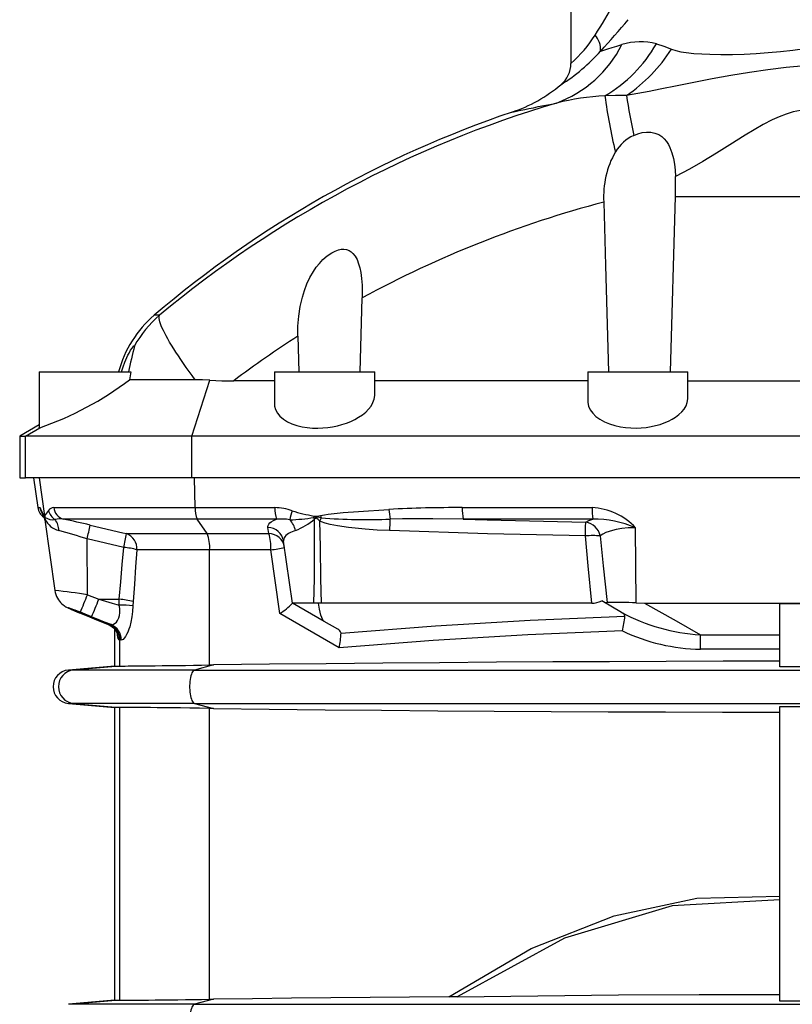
# Model space of a CAD drawing. Extents: x -230 to 1722, y -220 to 2563.
# Tile 8 of 11: x 1140 to 1417, y 1200 to 1554. Entities that reach past the tile are written whole.
import ezdxf

# ---------------------------------------------------------------- set-up
doc = ezdxf.new("R2010")
doc.units = 0
doc.layers.get('0').update_dxf_attribs({"linetype": 'CONTINUOUS'})

msp = doc.modelspace()

# ---------------------------------------------------------------- linework, layer by layer
at = {"color": 7, "linetype": 'CONTINUOUS'}
for p, q in [((1337.87, 1597.51), (1337.87, 1538.3)), ((1373.61, 1427.51), (1375.39, 1490.47)), ((1375.39, 1490.47), (1468.35, 1490.47)), ((1262.1, 1427.51), (1262.87, 1454.08)), ((1190.06, 1447.85), (1188.17, 1447.85)), ((1239.78, 1440.39), (1240.12, 1427.51)), ((1146.87, 1427.51), (1146.87, 1407.52)), ((1146.87, 1427.51), (1179.79, 1427.51)), ((1179.79, 1427.51), (1179.35, 1424.7)), ((1201.66, 1404.51), (1208.22, 1424.53)), ((1231.37, 1427.51), (1231.37, 1416.08)), ((1231.37, 1427.51), (1267.37, 1427.51)), ((1267.37, 1419.22), (1267.37, 1427.51)), ((1343.87, 1427.51), (1343.87, 1417.12)), ((1343.87, 1427.51), (1379.87, 1427.51)), ((1379.87, 1418.21), (1379.87, 1427.51)), ((1231.37, 1424.32), (1216.74, 1424.32)), ((1343.87, 1424.32), (1267.37, 1424.32)), ((1379.87, 1424.32), (1463.87, 1424.32)), ((1146.87, 1408.56), (1139.87, 1404.51)), ((1142.02, 1404.51), (1147.14, 1407.48)), ((1139.87, 1404.51), (1139.87, 1389.51)), ((1139.87, 1404.51), (1142.02, 1404.51)), ((1201.66, 1404.51), (1142.02, 1404.51)), ((1142.02, 1389.51), (1142.02, 1404.51)), ((1642.08, 1404.51), (1201.66, 1404.51)), ((1201.66, 1389.51), (1201.66, 1404.51)), ((1139.87, 1389.51), (1142.02, 1389.51)), ((1201.66, 1389.51), (1142.02, 1389.51)), ((1144.87, 1389.51), (1146.38, 1378.79)), ((1148.91, 1375.82), (1146.99, 1389.51)), ((1642.08, 1389.51), (1201.66, 1389.51)), ((1202.89, 1378.79), (1202.6, 1389.51)), ((1146.38, 1378.79), (1147.14, 1378.79)), ((1152.09, 1378.79), (1202.89, 1378.79)), ((1202.89, 1378.79), (1231.51, 1378.79)), ((1298.78, 1378.79), (1345.43, 1378.79)), ((1148.89, 1375.79), (1148.91, 1375.82)), ((1149.03, 1375.27), (1149, 1375.3)), ((1148.79, 1374.82), (1148.8, 1374.82)), ((1148.91, 1374.4), (1152.47, 1349.07)), ((1203.58, 1374.66), (1155.53, 1374.66)), ((1232.11, 1374.66), (1203.58, 1374.66)), ((1207.25, 1369.46), (1203.58, 1374.66)), ((1229.32, 1369.46), (1229, 1371.72)), ((1345.68, 1374.66), (1299.17, 1374.66)), ((1361.26, 1344.62), (1361.06, 1371.58)), ((1178.26, 1369.46), (1207.25, 1369.46)), ((1207.25, 1369.46), (1229.32, 1369.46)), ((1177.26, 1364.5), (1164.09, 1367.56)), ((1164.23, 1347.53), (1164.09, 1367.56)), ((1237.81, 1344.51), (1234.68, 1366.76)), ((1208.09, 1363.67), (1182, 1363.67)), ((1208.09, 1322.31), (1208.09, 1363.67)), ((1230.08, 1363.67), (1208.09, 1363.67)), ((1233.28, 1340.78), (1230.08, 1363.67)), ((1164.23, 1347.53), (1168.29, 1345.9)), ((1168.29, 1345.9), (1175.65, 1345.9)), ((1175.58, 1343.81), (1175.65, 1345.9)), ((1180.6, 1345.06), (1180.54, 1343.6)), ((1245.54, 1344.51), (1237.81, 1344.51)), ((1249.17, 1337.96), (1237.81, 1344.51)), ((1247.21, 1344.48), (1245.54, 1344.51)), ((1248.17, 1344.51), (1247.21, 1344.48)), ((1345.32, 1344.51), (1248.17, 1344.51)), ((1356.05, 1341.18), (1348.9, 1345.31)), ((1361.26, 1344.62), (1364.32, 1344.51)), ((1364.32, 1344.51), (1479.42, 1344.51)), ((1412.87, 1321.67), (1412.87, 1344.43)), ((1165.72, 1339.59), (1161.67, 1341.23)), ((1161.67, 1340.9), (1164.92, 1339.59)), ((1161.67, 1340.9), (1161.67, 1340.9)), ((1161.67, 1340.9), (1164.92, 1339.59)), ((1254.57, 1328.42), (1233.28, 1340.78)), ((1164.92, 1339.59), (1164.92, 1339.59)), ((1171.65, 1336.89), (1171.69, 1336.87)), ((1171.69, 1336.87), (1172.12, 1336.87)), ((1254.08, 1335.12), (1249.17, 1337.96)), ((1173.87, 1335.29), (1173.87, 1321.94)), ((1384.35, 1333.15), (1412.87, 1333.15)), ((1175.85, 1331.31), (1175.43, 1331.31)), ((1175.85, 1321.94), (1175.85, 1331.31)), ((1412.87, 1327.96), (1384.45, 1327.96)), ((1209.43, 1322.33), (1202.66, 1320.49)), ((1208.09, 1322.31), (1209.43, 1322.33)), ((1173.87, 1321.94), (1157.35, 1320.49)), ((1159.23, 1320.49), (1157.35, 1320.49)), ((1175.74, 1321.94), (1159.23, 1320.49)), ((1202.66, 1320.49), (1159.23, 1320.49)), ((1175.74, 1321.94), (1175.85, 1321.94)), ((1202.66, 1320.49), (1641.08, 1320.49)), ((1157.35, 1308.54), (1173.87, 1307.09)), ((1159.23, 1308.54), (1157.35, 1308.54)), ((1202.66, 1308.54), (1159.23, 1308.54)), ((1159.23, 1308.54), (1175.74, 1307.09)), ((1202.66, 1308.54), (1641.08, 1308.54)), ((1202.66, 1308.54), (1209.43, 1306.7)), ((1173.87, 1307.09), (1173.87, 1201.94)), ((1175.85, 1307.09), (1175.74, 1307.09)), ((1175.85, 1201.94), (1175.85, 1307.09)), ((1209.43, 1306.7), (1208.09, 1306.72)), ((1208.09, 1202.31), (1208.09, 1306.72)), ((1412.87, 1201.67), (1412.87, 1307.36)), ((1173.87, 1201.94), (1157.35, 1200.49)), ((1175.74, 1201.94), (1159.23, 1200.49)), ((1175.74, 1201.94), (1175.85, 1201.94)), ((1209.43, 1202.33), (1202.66, 1200.49)), ((1208.09, 1202.31), (1209.43, 1202.33)), ((1297.05, 1203.2), (1293.99, 1203.16)), ((1159.23, 1200.49), (1157.35, 1200.49)), ((1202.66, 1200.49), (1159.23, 1200.49)), ((1202.66, 1200.49), (1641.08, 1200.49))]:
    msp.add_line(p, q, dxfattribs=at)
for points in [[(1348.54, 1542.72), (1349.72, 1543.08), (1351.12, 1543.51), (1352.66, 1543.98), (1354.36, 1544.5), (1356.2, 1545.05)], [(1368.54, 1545.27), (1371.25, 1544.48), (1373.96, 1543.43)], [(1373.96, 1543.43), (1375.59, 1542.88), (1377.38, 1542.48), (1379.28, 1542.18), (1381.98, 1541.88), (1384.82, 1541.67), (1387.76, 1541.55), (1391.74, 1541.49), (1395.86, 1541.52), (1400.09, 1541.65), (1404.39, 1541.86), (1408.72, 1542.16), (1413.11, 1542.55), (1417.5, 1543.02), (1421.87, 1543.59)], [(1421.87, 1537.38), (1415.2, 1536.79), (1408.56, 1536), (1401.95, 1535.04), (1395.24, 1533.92), (1388.6, 1532.68), (1382.02, 1531.39), (1375.97, 1530.18), (1369.95, 1528.98), (1365.94, 1528.21), (1361.9, 1527.48), (1357.82, 1526.79)], [(1316.74, 1520.81), (1316.87, 1520.84), (1317.24, 1520.92), (1317.87, 1521.05), (1318.77, 1521.23), (1319.92, 1521.47), (1321.33, 1521.76), (1322.76, 1522.06), (1324.36, 1522.38), (1326.15, 1522.75), (1328.15, 1523.15), (1330.33, 1523.58), (1332.67, 1524.05)], [(1357.82, 1526.79), (1353.91, 1526.78), (1350.05, 1526.63)], [(1421.87, 1521.61), (1420.34, 1521.4), (1417.72, 1520.84), (1415.15, 1520.07), (1412.64, 1519.11), (1410.19, 1518.01), (1406.87, 1516.31), (1403.61, 1514.46), (1400.41, 1512.52), (1394.91, 1509.07), (1390.13, 1506.06), (1385.29, 1503.11), (1380.39, 1500.28), (1375.38, 1497.64)], [(1360.41, 1512.45), (1361.9, 1513.03), (1363.45, 1513.43), (1365.04, 1513.62), (1366.61, 1513.58), (1368.05, 1513.28), (1369.39, 1512.73), (1370.46, 1512.04), (1371.4, 1511.18), (1372.19, 1510.23), (1372.86, 1509.17), (1373.43, 1508.04), (1374.13, 1506.16), (1374.65, 1504.18), (1375.01, 1502.14), (1375.26, 1499.9), (1375.38, 1497.64)], [(1375.39, 1490.47), (1375.44, 1494.05), (1375.38, 1497.64)], [(1349.67, 1488.47), (1350.29, 1465.68), (1351.34, 1427.51)], [(1239.78, 1440.39), (1239.81, 1443.94), (1240.09, 1447.48), (1240.62, 1450.97), (1241.41, 1454.39), (1242.15, 1456.79), (1243.04, 1459.13), (1244.11, 1461.41), (1245.36, 1463.58), (1246.37, 1465.08), (1247.5, 1466.5), (1248.73, 1467.83), (1250.27, 1469.18), (1251.96, 1470.33), (1253.13, 1470.92), (1254.34, 1471.34), (1255.34, 1471.53), (1256.33, 1471.56), (1257.29, 1471.41), (1258.18, 1471.08), (1258.91, 1470.63), (1259.56, 1470.06), (1260.39, 1469.02), (1261.04, 1467.82), (1261.61, 1466.37), (1262.04, 1464.84), (1262.36, 1463.25), (1262.67, 1461), (1262.84, 1458.71), (1262.9, 1456.39), (1262.87, 1454.08)], [(1202.95, 1424.68), (1201.84, 1426.18), (1200.76, 1427.66), (1199.72, 1429.11), (1198.73, 1430.53), (1197.77, 1431.92), (1196.86, 1433.27), (1196, 1434.58), (1195.19, 1435.85), (1194.43, 1437.07), (1193.72, 1438.24), (1193.07, 1439.36), (1192.48, 1440.43), (1191.95, 1441.43), (1191.47, 1442.38), (1191.06, 1443.27), (1190.71, 1444.08), (1190.42, 1444.84), (1190.2, 1445.52), (1190.04, 1446.13), (1189.95, 1446.67), (1189.92, 1447.14), (1189.96, 1447.53), (1190.06, 1447.85)], [(1176.44, 1427.51), (1177, 1429.32), (1177.64, 1431.05), (1178.37, 1432.75), (1178.76, 1433.55), (1179.15, 1434.3), (1179.71, 1435.27), (1180.23, 1436.07), (1180.59, 1436.54), (1180.87, 1436.85), (1181.03, 1436.94), (1181.1, 1436.87)], [(1202.95, 1424.68), (1199.39, 1424.69), (1195.96, 1424.7), (1193.22, 1424.7), (1190.62, 1424.71), (1188.14, 1424.71), (1185.86, 1424.71), (1183.93, 1424.71), (1182.21, 1424.7), (1180.67, 1424.7), (1179.35, 1424.7)], [(1208.22, 1424.53), (1205.57, 1424.64), (1202.95, 1424.68)], [(1208.22, 1424.53), (1212.45, 1424.37), (1216.74, 1424.32)], [(1231.41, 1416.08), (1231.43, 1415.27), (1231.77, 1413.97), (1232.42, 1412.73), (1233.35, 1411.6), (1234.58, 1410.54), (1236.09, 1409.6), (1237.66, 1408.89), (1239.43, 1408.28), (1241.38, 1407.82), (1243.16, 1407.54), (1245.04, 1407.38), (1246.96, 1407.34), (1248.74, 1407.41), (1250.52, 1407.57), (1252.27, 1407.83), (1253.98, 1408.19), (1255.63, 1408.62), (1257.2, 1409.13), (1258.79, 1409.76), (1260.27, 1410.46), (1261.62, 1411.22), (1262.98, 1412.13), (1264.16, 1413.1), (1265.17, 1414.11), (1266.08, 1415.28), (1266.75, 1416.49), (1267.18, 1417.7), (1267.37, 1419.03), (1267.35, 1419.22)], [(1343.9, 1417.12), (1343.9, 1416.53), (1344.19, 1415.21), (1344.78, 1413.91), (1345.67, 1412.68), (1346.82, 1411.55), (1348.26, 1410.5), (1349.96, 1409.57), (1351.68, 1408.86), (1353.58, 1408.27), (1355.63, 1407.82), (1357.49, 1407.55), (1359.41, 1407.39), (1361.36, 1407.36), (1363.14, 1407.43), (1364.9, 1407.61), (1366.62, 1407.87), (1368.28, 1408.23), (1369.87, 1408.67), (1371.36, 1409.19), (1372.85, 1409.82), (1374.22, 1410.53), (1375.44, 1411.29), (1376.65, 1412.21), (1377.67, 1413.18), (1378.49, 1414.2), (1379.19, 1415.38), (1379.65, 1416.59), (1379.86, 1417.8), (1379.84, 1418.21)], [(1147.14, 1407.48), (1146.88, 1407.47), (1146.9, 1407.52)], [(1147.71, 1377.7), (1147.92, 1377.18), (1148.12, 1376.75), (1148.63, 1375.84), (1148.72, 1375.71), (1148.81, 1375.66), (1148.89, 1375.79)], [(1147.71, 1377.7), (1147.79, 1377.22), (1147.93, 1376.75)], [(1147.85, 1376.97), (1147.85, 1376.97), (1147.87, 1376.9), (1147.92, 1376.76), (1147.94, 1376.72)], [(1149, 1375.3), (1148.84, 1375.41), (1148.76, 1375.32), (1148.72, 1375.16), (1148.76, 1374.85), (1148.79, 1374.82)], [(1149.07, 1374.71), (1149.06, 1374.74), (1148.98, 1374.94), (1148.91, 1375.08), (1148.88, 1375.09), (1148.87, 1375.05), (1148.88, 1374.7), (1148.92, 1374.4)], [(1247.94, 1375.98), (1249.31, 1376.24), (1250.69, 1376.44), (1256.11, 1377.01), (1261.55, 1377.42), (1272.48, 1378.14)], [(1165.18, 1372.52), (1176.86, 1369.78), (1178.26, 1369.46)], [(1229, 1371.72), (1228.99, 1371.98), (1229.08, 1372.42), (1229.31, 1372.86), (1229.69, 1373.29), (1230.21, 1373.71), (1231.05, 1374.2), (1232.11, 1374.66)], [(1245.54, 1344.51), (1245.7, 1353.39), (1245.77, 1364.63), (1245.79, 1374.66)], [(1247.59, 1374.09), (1247.09, 1374.57), (1246.62, 1374.93), (1246.43, 1375), (1246.34, 1375), (1246.17, 1374.95), (1246.07, 1374.89), (1245.79, 1374.66)], [(1272.82, 1370.55), (1272.72, 1370.56), (1268.32, 1370.75), (1263.94, 1371.04), (1258.02, 1371.62), (1254.03, 1372.22), (1251.34, 1372.78), (1249.53, 1373.28), (1248.31, 1373.74), (1247.59, 1374.09)], [(1247.59, 1374.09), (1247.75, 1364.63), (1247.97, 1353.39), (1248.17, 1344.51)], [(1272.82, 1370.55), (1272.84, 1371.17), (1272.87, 1371.77), (1272.89, 1372.35), (1272.91, 1372.9), (1272.93, 1373.41), (1272.95, 1373.89), (1272.97, 1374.31), (1272.98, 1374.69)], [(1299.17, 1374.66), (1288.25, 1374.76), (1277.32, 1374.75), (1272.98, 1374.69)], [(1299.17, 1374.66), (1307.83, 1374.41), (1343.17, 1373.59)], [(1343.07, 1368.62), (1343.08, 1369.39), (1343.1, 1370.12), (1343.11, 1370.82), (1343.13, 1371.47), (1343.14, 1372.05), (1343.15, 1372.56), (1343.16, 1372.99), (1343.17, 1373.34), (1343.17, 1373.59)], [(1343.17, 1373.59), (1344.29, 1374.14), (1345.68, 1374.66)], [(1361.06, 1371.58), (1359.71, 1371.56), (1358.37, 1371.49), (1356.19, 1371.27), (1354.16, 1370.94), (1352.79, 1370.62), (1351.55, 1370.24), (1350.44, 1369.82), (1349.31, 1369.25), (1348.41, 1368.62)], [(1238.92, 1370.55), (1237.79, 1370.16), (1237.08, 1369.84), (1236.46, 1369.51), (1235.92, 1369.14), (1235.47, 1368.75), (1235.12, 1368.34), (1234.87, 1367.92), (1234.71, 1367.47), (1234.66, 1367.02), (1234.68, 1366.76)], [(1343.07, 1368.62), (1307.94, 1369.44), (1272.82, 1370.55)], [(1345.32, 1344.51), (1344.03, 1357.95), (1343.07, 1368.62)], [(1348.41, 1368.62), (1349.49, 1357.95), (1350.91, 1344.7)], [(1175.65, 1345.9), (1176.17, 1352.19), (1176.7, 1358.4), (1177.26, 1364.5)], [(1182, 1363.67), (1181.51, 1357.56), (1181.05, 1351.36), (1180.6, 1345.06)], [(1152.48, 1349.08), (1152.48, 1349.03), (1152.63, 1348.29), (1152.84, 1347.58), (1153.1, 1346.9), (1153.42, 1346.28), (1153.78, 1345.7), (1154.17, 1345.17), (1154.58, 1344.69), (1155.01, 1344.27), (1155.43, 1343.92), (1155.81, 1343.63), (1156.14, 1343.4), (1156.43, 1343.23), (1156.7, 1343.08), (1156.96, 1342.94), (1157.27, 1342.78), (1157.77, 1342.55), (1158.26, 1342.33), (1158.77, 1342.1), (1159.35, 1341.85), (1159.96, 1341.6), (1160.59, 1341.33), (1161.24, 1341.07), (1161.67, 1340.9)], [(1168.29, 1345.9), (1170.71, 1345.2), (1173.14, 1344.51), (1175.58, 1343.81)], [(1172.69, 1336.8), (1173.07, 1336.76), (1173.62, 1336.91), (1174.21, 1337.29), (1174.63, 1337.73), (1175.03, 1338.3), (1175.26, 1338.74), (1175.46, 1339.22), (1175.7, 1340.06), (1175.82, 1341), (1175.84, 1341.31), (1175.79, 1342.55), (1175.58, 1343.81)], [(1180.54, 1343.6), (1180.44, 1341.55), (1180.2, 1339.56), (1179.85, 1337.71), (1179.39, 1336.01), (1179.1, 1335.16), (1178.69, 1334.13), (1178.26, 1333.23), (1177.83, 1332.48), (1177.42, 1331.91), (1177.03, 1331.5), (1176.68, 1331.28), (1176.35, 1331.23)], [(1249.17, 1337.96), (1249.04, 1338.05), (1248.73, 1338.47), (1248.35, 1339.33), (1248.09, 1340.21), (1247.59, 1342.34), (1247.21, 1344.48)], [(1364.32, 1344.51), (1375.62, 1338.11), (1384.35, 1333.15)], [(1412.87, 1344.43), (1415.13, 1344.42), (1430.87, 1344.43)], [(1161.67, 1341.23), (1161.03, 1341.48), (1160.41, 1341.72), (1159.82, 1341.95), (1159.27, 1342.16), (1158.77, 1342.35), (1158.34, 1342.5), (1157.98, 1342.63), (1157.71, 1342.72), (1157.52, 1342.77), (1157.42, 1342.78), (1157.42, 1342.76), (1157.52, 1342.7), (1157.71, 1342.6), (1157.98, 1342.46), (1158.34, 1342.3), (1158.78, 1342.11), (1159.27, 1341.89), (1159.82, 1341.66), (1160.41, 1341.41), (1161.03, 1341.16), (1161.67, 1340.9)], [(1255.29, 1333.75), (1289.17, 1336.35), (1323.17, 1338.36), (1357.26, 1339.78)], [(1164.92, 1339.59), (1166.61, 1338.91), (1170.51, 1337.34), (1171.72, 1336.85)], [(1164.92, 1339.59), (1167.17, 1338.69), (1169.43, 1337.78), (1171.69, 1336.87)], [(1172.69, 1336.8), (1170.36, 1337.73), (1168.04, 1338.66), (1165.72, 1339.59)], [(1171.64, 1336.88), (1172.04, 1336.71), (1172.6, 1336.39), (1173.11, 1336.03), (1173.55, 1335.64), (1173.93, 1335.23), (1174.23, 1334.83), (1174.47, 1334.47), (1174.64, 1334.14), (1174.77, 1333.87), (1174.85, 1333.65), (1174.91, 1333.48), (1174.94, 1333.38), (1174.95, 1333.33), (1174.95, 1333.34)], [(1356.36, 1334.54), (1322.33, 1333.1), (1288.39, 1331.06), (1254.57, 1328.42)], [(1175.85, 1321.94), (1176.27, 1321.94), (1176.91, 1321.94), (1177.78, 1321.94), (1178.87, 1321.95), (1180.32, 1321.96), (1182.03, 1321.97), (1183.97, 1321.99), (1186.14, 1322.02), (1188.51, 1322.04), (1191.09, 1322.07), (1193.84, 1322.11), (1196.73, 1322.15), (1199.45, 1322.18), (1202.26, 1322.22), (1205.15, 1322.26), (1208.09, 1322.31)], [(1412.87, 1323.64), (1392.49, 1323.62), (1372.11, 1323.57), (1351.75, 1323.5), (1331.41, 1323.4), (1311.11, 1323.28), (1290.68, 1323.14), (1270.28, 1322.97), (1249.93, 1322.78), (1229.65, 1322.56), (1209.43, 1322.33)], [(1173.87, 1321.94), (1173.99, 1321.94), (1174.34, 1321.94), (1174.92, 1321.94), (1175.74, 1321.94)], [(1202.66, 1320.49), (1202.42, 1320.37), (1202.18, 1320.16), (1201.95, 1319.85), (1201.73, 1319.45), (1201.54, 1318.98), (1201.36, 1318.42), (1201.21, 1317.8), (1201.09, 1317.13), (1201, 1316.42), (1200.93, 1315.67), (1200.9, 1314.9), (1200.9, 1314.13), (1200.93, 1313.36), (1201, 1312.61), (1201.09, 1311.9), (1201.21, 1311.22), (1201.36, 1310.61), (1201.54, 1310.05), (1201.73, 1309.57), (1201.95, 1309.18), (1202.18, 1308.87), (1202.42, 1308.65), (1202.66, 1308.54)], [(1430.87, 1321.67), (1414, 1321.67), (1412.87, 1321.67)], [(1175.74, 1307.09), (1174.92, 1307.09), (1174.34, 1307.09), (1173.99, 1307.09), (1173.87, 1307.09)], [(1208.09, 1306.72), (1204.5, 1306.77), (1200.99, 1306.82), (1197.62, 1306.87), (1194.68, 1306.91), (1191.88, 1306.94), (1189.25, 1306.98), (1186.82, 1307), (1184.59, 1307.03), (1182.58, 1307.05), (1180.79, 1307.07), (1179.27, 1307.08), (1178.03, 1307.09), (1177.04, 1307.09), (1176.31, 1307.09), (1175.85, 1307.09)], [(1209.43, 1306.7), (1229.48, 1306.47), (1249.6, 1306.25), (1269.78, 1306.06), (1290.01, 1305.89), (1310.27, 1305.75), (1330.74, 1305.63), (1351.25, 1305.53), (1371.78, 1305.46), (1392.32, 1305.41), (1412.87, 1305.39)], [(1412.87, 1307.36), (1414, 1307.36), (1430.87, 1307.36)], [(1293.99, 1203.16), (1323.63, 1220.5), (1353.33, 1232.31), (1383.09, 1238.59), (1412.87, 1239.33)], [(1412.87, 1237.94), (1374.19, 1235.86), (1335.57, 1224.28), (1297.05, 1203.2)], [(1173.87, 1201.94), (1173.99, 1201.94), (1174.34, 1201.94), (1174.92, 1201.94), (1175.74, 1201.94)], [(1175.85, 1201.94), (1176.27, 1201.94), (1176.91, 1201.94), (1177.78, 1201.94), (1178.87, 1201.95), (1180.32, 1201.96), (1182.03, 1201.97), (1183.97, 1201.99), (1186.14, 1202.02), (1188.51, 1202.04), (1191.09, 1202.07), (1193.84, 1202.11), (1196.73, 1202.15), (1199.45, 1202.18), (1202.26, 1202.22), (1205.15, 1202.26), (1208.09, 1202.31)], [(1293.99, 1203.16), (1279.84, 1203.05), (1265.71, 1202.93), (1251.61, 1202.8), (1237.52, 1202.65), (1223.46, 1202.49), (1209.43, 1202.33)], [(1297.05, 1203.2), (1326, 1203.58), (1354.95, 1203.86), (1383.91, 1204.02), (1412.87, 1204.07)], [(1202.66, 1200.49), (1202.42, 1200.37), (1202.18, 1200.16), (1201.95, 1199.85), (1201.73, 1199.45), (1201.54, 1198.98), (1201.36, 1198.42), (1201.21, 1197.8), (1201.09, 1197.13), (1201, 1196.42), (1200.93, 1195.67), (1200.9, 1194.9), (1200.9, 1194.13), (1200.93, 1193.36), (1201, 1192.61), (1201.09, 1191.9), (1201.21, 1191.22), (1201.36, 1190.61), (1201.54, 1190.05), (1201.73, 1189.57), (1201.95, 1189.18), (1202.18, 1188.87), (1202.42, 1188.65), (1202.66, 1188.54)], [(1430.87, 1201.67), (1414, 1201.67), (1412.87, 1201.67)]]:
    msp.add_lwpolyline(points, dxfattribs=at)
for centre, radius, start, end in [((1089.64, 1712.9), 305.05, 327.3795, 329.8553), ((1115.23, 1757.01), 316.79, 317.434, 320.1395), ((1305.65, 1574.73), 48.64, 311.4957, 327.2958), ((1340.11, 1543.03), 8.43, 357.8718, 40.0117), ((1317.85, 1564.33), 42.92, 290.2097, 333.3125), ((1324.49, 1570.48), 50.76, 300.2364, 330.2169), ((1362.76, 1522.64), 23.36, 75.6746, 106.3274), ((1298.5, 1587.27), 66.99, 302.2625, 318.3221), ((1326.63, 1573.21), 55.92, 303.8952, 327.8252), ((1327.87, 1538.3), 10, 309.7424, 0), ((1299.22, 1572.72), 54.78, 288.5583, 309.7726), ((1446.91, 1138.68), 401.95, 106.5115, 129.7186), ((1354.91, 1434.02), 92.73, 93.0027, 103.8707), ((1545.74, 1552.99), 197.46, 187.6722, 193.6078), ((1609.95, 1565.05), 255.02, 188.6274, 191.9028), ((1442.45, 1149.51), 392, 108.7047, 130.4419), ((1367.06, 1498.43), 15.52, 115.3655, 148.5281), ((1381.96, 1490.55), 32.36, 150.4125, 183.6993), ((1448.02, 1113.5), 387.65, 104.6971, 118.53), ((1214.12, 1417.41), 40, 130.4419, 165.3664), ((1216.06, 1417.5), 39.96, 130.5861, 151.0106), ((1438.4, 1131.12), 367.56, 122.7096, 127.0892), ((1473.7, 1364.04), 301.52, 166.0219, 167.8472), ((1109.56, 1516.58), 115.38, 289.0029, 307.2176), ((1151.33, 1379.49), 5, 188, 235.6035), ((1145.71, 1377.34), 2.03, 10.217, 45.4548), ((1152.09, 1379.49), 5, 187.9788, 214.7476), ((1152.05, 1376.61), 2.18, 89.0566, 146.3091), ((1156.97, 1379.35), 4.91, 186.574, 253.0345), ((1212.91, 1378.34), 10.03, 177.447, 201.5571), ((1242.87, 1378.33), 11.37, 177.6955, 198.862), ((1231.42, 1360.06), 18.73, 70.1698, 89.7292), ((1296.2, 952), 426.8, 89.6539, 93.187), ((1315.89, 1378.32), 17.11, 178.4061, 192.3435), ((1344.51, 1356.25), 22.56, 42.8076, 87.6568), ((1372.64, 1378.31), 27.21, 178.9805, 187.7068), ((1159.48, 1380.69), 12.21, 198.849, 208.7726), ((1153.75, 1376.55), 4.92, 188.8886, 194.7184), ((1159.73, 1370.06), 12.26, 140.751, 151.9935), ((1153.74, 1376.59), 4.89, 189.0434, 195.6342), ((1144.04, 1374.35), 5.05, 4.0808, 10.8121), ((1151.87, 1379.92), 5.45, 238.5183, 277.681), ((1155.28, 1378.93), 5.16, 192.4141, 238.7594), ((1261.66, 1369.29), 25.32, 160.649, 168.2631), ((1235.55, 1432.08), 57.66, 271.3131, 279.8861), ((1256.07, 1436.17), 61.29, 252.6255, 260.1012), ((1283.09, 1369.06), 38.15, 169.837, 170.6212), ((1246.49, 1369.57), 5.81, 72.9289, 100.287), ((1225.9, 1364.22), 22.46, 27.7002, 29.494), ((1246.41, 1380.35), 4.64, 259.1689, 289.3191), ((1317.8, 1333.9), 80.9, 149.3675, 150.209), ((1273.48, 1382.85), 26.45, 195.0704, 196.9993), ((1264.29, 1589.19), 214.68, 265.6992, 272.3205), ((1293.78, 1379.5), 21.35, 183.6479, 193.0105), ((1147.9, 1374.3), 1.02, 5.9595, 29.6752), ((1155.69, 1377.52), 7.19, 202.9652, 255.5236), ((1154.44, 1366.74), 7.99, 82.1555, 103.328), ((1147.79, 1370.75), 6.11, 358.1548, 38.0495), ((1100.25, 1102.22), 277.99, 76.4933, 78.5298), ((1079.58, 1388.77), 87.12, 345.9115, 349.2523), ((1228.9, 1365.86), 5.86, 8.7854, 88.9468), ((1233.6, 1354.93), 19.78, 80.4749, 94.3215), ((1231.49, 1369.11), 7.57, 10.9583, 44.6954), ((1228.06, 1396.47), 28.11, 292.7416, 309.1053), ((1342.15, 1367.27), 6.4, 12.234, 80.8198), ((1345.96, 1336.08), 38.58, 66.9615, 90.4252), ((1116.36, 1223.91), 151.37, 71.6219, 75.643), ((1100.19, 1382.55), 79.15, 346.8171, 350.4802), ((1176.09, 1363.96), 5.91, 357.1705, 68.5309), ((1194.35, 1364.63), 13.77, 355.9843, 20.5352), ((1229.21, 1363.61), 5.86, 8.7851, 88.9319), ((1214.91, 1364.64), 15.2, 356.3355, 18.5049), ((1345.74, 1345.19), 23.58, 83.5015, 96.4985), ((1175.2, 1338.93), 25.65, 74.6239, 85.3859), ((1224.35, 1412.37), 49.04, 276.7082, 282.5445), ((1121.03, 1064.43), 286.38, 81.3223, 83.6923), ((747.03, 1513.85), 449.13, 337.3966, 338.2651), ((750.76, 1512.35), 449.49, 337.397, 338.2647), ((1174.19, 1251.35), 92.47, 86.0658, 89.1386), ((1174.18, 1322.1), 23.85, 74.381, 86.4597), ((1222.26, 1358.89), 21.2, 301.3169, 317.1999), ((1345.44, 1352.49), 7.97, 269.1459, 295.7671), ((1351.6, 1350.57), 5.91, 242.8877, 263.2787), ((1355.15, 1210.91), 133.85, 87.3836, 91.8172), ((1355.4, 1339.4), 1.9, 11.7494, 70.1155), ((1388.67, 1402.28), 69.26, 241.9022, 266.4244), ((1286.66, 1349.27), 71.23, 348.0702, 352.3465), ((1169.43, 1331.31), 6, 359.96, 67.8615), ((1171.95, 1333.44), 3.44, 77.502, 87.1844), ((1169.85, 1331.32), 6, 359.916, 67.8174), ((1170.41, 1331.31), 5.94, 359.2709, 67.3888), ((1178.94, 1333.43), 4.1, 176.5459, 211.1455), ((1253.43, 1333.33), 1.91, 12.8623, 70.0905), ((1230.17, 1334.4), 25.12, 346.2311, 358.5284), ((1385.53, 1395.77), 67.82, 244.5228, 269.0841), ((1278.1, 1328.52), 106.34, 359.6952, 2.4956), ((1175.7, 1328.69), 2.63, 75.6737, 86.7489), ((1157.87, 1314.51), 6, 95, 265), ((1159.77, 1314.51), 6, 95.1985, 264.8015)]:
    msp.add_arc(centre, radius, start, end, dxfattribs=at)

doc.saveas('drawing.dxf')
